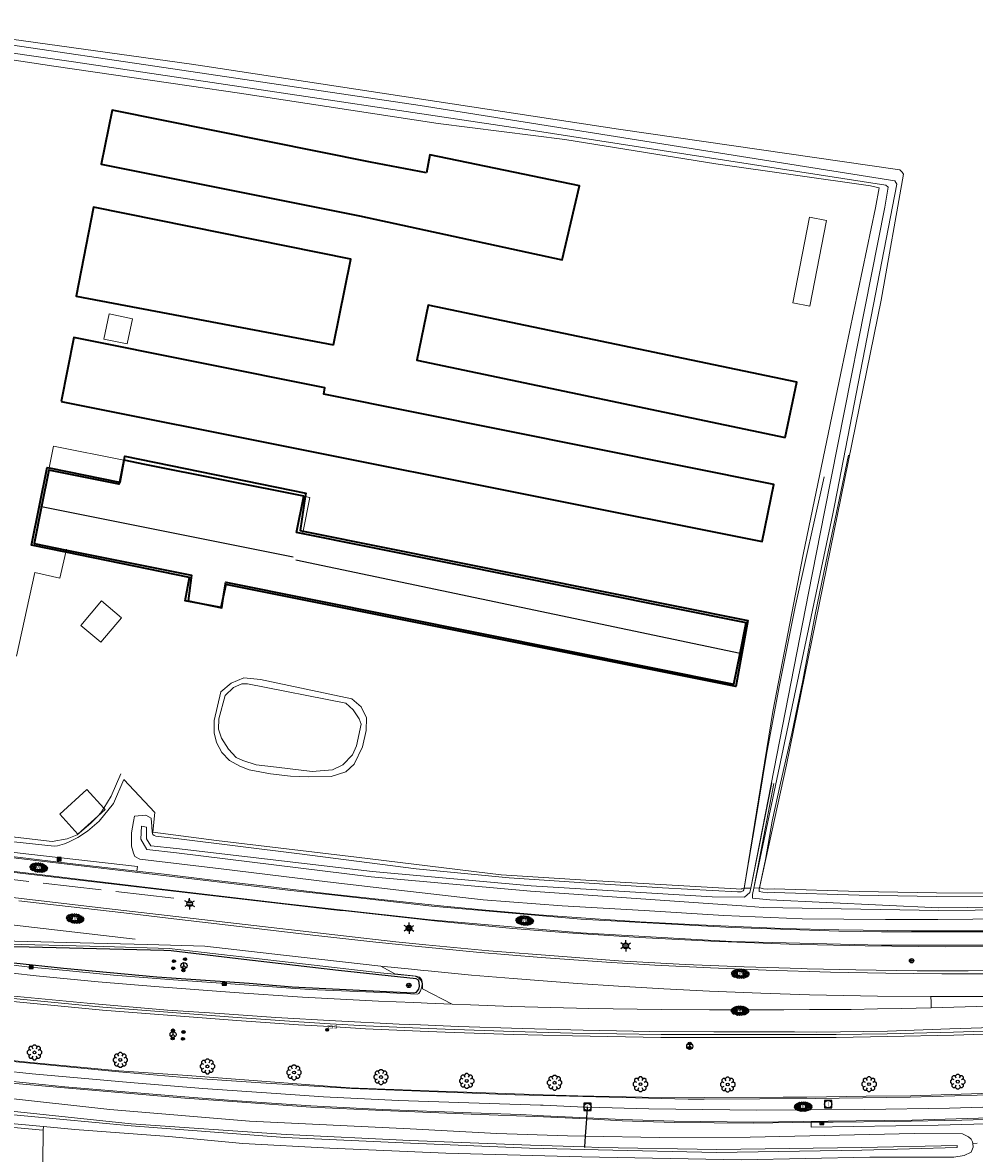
# Model space of a CAD drawing. Header units: metres. Extents: x 181682 to 183922, y 386244 to 387136.
# Tile 6 of 62: x 181914 to 182044, y 386384 to 386539. Entities that reach past the tile are written whole.
import ezdxf
from ezdxf.enums import TextEntityAlignment as Align

# ---------------------------------------------------------------- set-up
doc = ezdxf.new("R2010")
doc.units = ezdxf.units.M
doc.linetypes.add('IE-TERREINAFSCHEIDING', pattern=[10, 8, -2])
for name, color, linetype, lineweight in [('B-WE-GR-BOOM-S', 251, 'Continuous', 25), ('B-WE-GR-HAAG-G', 251, 'GR-HAAG1', 13), ('B-WE-GW-WATERGANG_INSTEEK-G', 251, 'Continuous', 18), ('B-WE-GW-WATERGANG_SLOOT_BODEM-G', 251, 'Continuous', 18), ('B-WE-GW-WATERGANG_WATERLIJN-G', 251, 'Continuous', 18), ('B-WE-IE-TERREINAFSCHEIDING-G', 251, 'IE-TERREINAFSCHEIDING', 18), ('B-WE-IE-TERREINAFSCHEIDING_KUNSTMATIG_HEKWERK-G', 251, 'IE-TERREINAFSCHEIDING-KUNSTMATIG', 18), ('B-WE-KG-KADASTRAAL_NOK-G', 251, 'Continuous', 25), ('B-WE-KL-ET_LS_OV_LICHTMAST-S', 251, 'Continuous', 25), ('B-WE-KW-KUNSTWERK-GV', 251, 'Continuous', 25), ('B-WE-OG-TOPOGRAFIE_BEBOUWING-G', 251, 'Continuous', 35), ('B-WE-OG-TOPOGRAFIE_BEBOUWING-GV', 251, 'Continuous', 35), ('B-WE-OG-TOPOGRAFIE_BEBOUWING_LUIFEL-GV', 251, 'Continuous', 18), ('B-WE-OG-TOPOGRAFIE_BEBOUWING_OVERIG-GV', 251, 'Continuous', 18), ('B-WE-OG-TOPOGRAFIE_TERREIN_AGRARISCH-GV', 251, 'Continuous', 18), ('B-WE-OG-TOPOGRAFIE_TERREIN_GROEN-GV', 251, 'Continuous', 18), ('B-WE-OG-TOPOGRAFIE_WATER-GV', 251, 'Continuous', 18), ('B-WE-OG-TOPOGRAFIE_WEG_BERM-GV', 251, 'Continuous', 18), ('B-WE-OG-TOPOGRAFIE_WEG_RIJWEG-GV', 251, 'Continuous', 18), ('B-WE-OG-TOPOGRAFIE_WEG_RIJWEG-SV', 251, 'Continuous', 25), ('B-WE-OG-TOPOGRAFIE_WEG_RIJWIELPAD-GV', 251, 'Continuous', 18), ('B-WE-OG-TOPOGRAFIE_WEG_RIJWIELPAD-SV', 251, 'Continuous', 25), ('B-WE-OG-TOPOGRAFIE_WEG_VERHARD-G', 251, 'Continuous', 18), ('B-WE-OG-TOPOGRAFIE_WEG_VERKEERSEILAND-GV', 251, 'Continuous', 25), ('B-WE-RI-GWA_RIOOLPUT_INSPECTIEPUT-S', 251, 'Continuous', 25), ('B-WE-RI-HWA_KOLK-S', 251, 'Continuous', 25), ('B-WE-VW-BEWEGWIJZERING_DRAAGCONSTRUCTIE-S', 251, 'Continuous', 25), ('B-WE-VW-MARKERING-G', 251, 'Continuous', 18), ('B-WE-VW-VERKEERSTEKEN_BORD-S', 251, 'Continuous', 25), ('B-WE-VW-VERKEERSTEKEN_DRAAGCONSTRUCTIE-S', 251, 'Continuous', 25), ('Label_puntobject', 7, 'Continuous', 25)]:
    doc.layers.add(name, color=color, linetype=linetype, lineweight=lineweight)
doc.layers.add('B-WE-IE-MEUBILAIR_WEGMEUBILAIR-S', color=251, linetype='Continuous')
doc.styles.add('NLCS-ISO', font='NLCS-ISO.ttf')
doc.styles.get("Standard").update_dxf_attribs({"font": 'arial.ttf'})
doc.linetypes.add('GR-HAAG1', pattern='A,6,[176,NLCS.SHX,S=0.125,R=0,X=0,Y=0],-2', length=8)
doc.linetypes.add('IE-TERREINAFSCHEIDING-KUNSTMATIG', pattern='A,4,[82,NLCS.SHX,S=0.75,R=90,X=0,Y=0],4,-2', length=10)

# ---------------------------------------------------------------- blocks, each defined once
blk = doc.blocks.new('SIE-WEG_WEGWIJZER-SO')
for q in [(-0.29, -0.29), (0, 0.41), (0.29, -0.29)]:
    blk.add_line((0, 0), q)
blk.add_circle((0, 0), 0.413)
blk = doc.blocks.new('SIE-WEG_VERKEERSBORD_ROND-SO')
for radius in [0.3, 0.3, 0.12]:
    blk.add_circle((0, 0), radius)
blk = doc.blocks.new('B-SIE-WEG_LICHTMAST-SO')
at = {"ltscale": 0.1}
for p, q in [((-0.33, 0.19), (-0.67, 0.39)), ((0, 0.39), (0, 0.77)), ((0.33, 0.19), (0.67, 0.39)), ((-0.33, -0.19), (-0.67, -0.39)), ((0, -0.39), (0, -0.77)), ((0.33, -0.19), (0.67, -0.39))]:
    blk.add_line(p, q, dxfattribs=at)
at = {"flags": 128}
for points in [[(-0.35, 0.15), (0.35, 0.15)], [(-0.35, -0.15), (0.35, -0.15)]]:
    blk.add_lwpolyline(points, dxfattribs=at)
at = {"ltscale": 0.1}
blk.add_circle((0, 0), 0.386, dxfattribs=at)
at = {"style": 'NLCS-ISO'}
blk.add_attdef('TYPE', text='', height=0.549, dxfattribs=at).set_placement((0, 0.77), align=Align.BOTTOM_CENTER)
blk = doc.blocks.new('SIE-WEG_PAAL_ALGEMEEN_TYPE_02-SO')
at = {"ltscale": 0.5}
h = blk.add_hatch(color=256, dxfattribs=at)
h.paths.add_polyline_path([(0, 0), (0.1875, 0, 0.41421356), (0, 0.1875)])
h.paths.add_polyline_path([(0, -0.1875), (0, 0), (-0.1875, 0, 0.41421356)])
for p, q in [((-0.1875, 0), (0.1875, 0)), ((0, -0.1875), (0, 0.1875))]:
    blk.add_line(p, q, dxfattribs=at)
blk.add_circle((0, 0), 0.1875, dxfattribs=at)
blk = doc.blocks.new('SIE-WEG_VERKEERSBORD_PAAL-SO')
blk.add_line((-0.3, 0), (0.3, 0))
for radius in [0.2, 0.0745]:
    blk.add_circle((0, 0), radius)
blk = doc.blocks.new('B-SRI-KOLK_COMBINATIE-SO')
for p, q in [((-0.28125, 0), (0.28125, 0.375)), ((0.28125, 0), (-0.28125, 0.375))]:
    blk.add_line(p, q)
at = {"flags": 128}
blk.add_lwpolyline([(-0.28125, 0), (0.28125, 0), (0.28125, 0.375), (-0.28125, 0.375)], close=True, dxfattribs=at)
blk = doc.blocks.new('SRI-PUT_INSPECTIE-SO')
at = {"lineweight": -3, "flags": 128}
blk.add_lwpolyline([(-0.5, -0.49), (0.5, -0.49), (0.5, 0.51), (-0.5, 0.51)], close=True, dxfattribs=at)
at = {"lineweight": -3, "ltscale": 1.5}
blk.add_circle((0, 0.01), 0.5, dxfattribs=at)
at = {"ltscale": 0.1, "style": 'NLCS-ISO'}
blk.add_text('I', height=0.625, dxfattribs=at).set_placement((0, 0.01), align=Align.MIDDLE_CENTER)
blk = doc.blocks.new('SGR-BOOM_01')
at = {"layer": 'B-WE-GR-BOOM-S'}
for points in [[(-0.5, 0.25, 0), (-0.75, 0.38, 0), (-1, 0.12, 0), (-1, -0.12, 0), (-0.75, -0.38, 0), (-0.5, -0.25, 0)], [(-0.33, 0.8, 0), (-0.62, 0.8, 0), (-0.8, 0.62, 0), (-0.8, 0.33, 0)], [(0.25, 0.5, 0), (0.38, 0.75, 0), (0.12, 1, 0), (-0.12, 1, 0), (-0.38, 0.75, 0), (-0.25, 0.5, 0)], [(0.8, 0.33, 0), (0.8, 0.62, 0), (0.62, 0.8, 0), (0.33, 0.8, 0)], [(0.5, -0.25, 0), (0.75, -0.38, 0), (1, -0.12, 0), (1, 0.12, 0), (0.75, 0.38, 0), (0.5, 0.25, 0)], [(-0.8, -0.33, 0), (-0.8, -0.62, 0), (-0.62, -0.8, 0), (-0.33, -0.8, 0)], [(-0.25, -0.5, 0), (-0.38, -0.75, 0), (-0.12, -1, 0), (0.12, -1, 0), (0.38, -0.75, 0), (0.25, -0.5, 0)], [(0.33, -0.8, 0), (0.62, -0.8, 0), (0.8, -0.62, 0), (0.8, -0.33, 0)]]:
    blk.add_polyline3d(points, dxfattribs=at)
blk.add_circle((0, 0), 0.2, dxfattribs=at)
blk.add_circle((0, 0), 0.2, dxfattribs=at)
blk = doc.blocks.new('SVH-GESLOTEN-SO')
at = {"linetype": 'Continuous', "lineweight": 0}
for p, q in [((-1.68, -0.04), (-0.19, 0.87)), ((-1.66, 0.12), (0.02, -0.91)), ((-1.63, -0.24), (0.18, 0.87)), ((-1.62, 0.22), (-0.67, 0.81)), ((-1.58, 0.3), (0.36, -0.89)), ((-1.52, -0.4), (-0.45, 0.26)), ((-1.45, 0.44), (-0.45, -0.17)), ((-1.37, -0.53), (-0.45, 0.03)), ((-1.28, 0.57), (-0.45, 0.06)), ((-1.08, 0.67), (-0.45, 0.29)), ((-0.84, 0.76), (-0.1, 0.3)), ((-0.58, 0.82), (0.27, 0.3)), ((-0.44, -0.88), (1.54, 0.34)), ((-0.37, 0.3), (0.5, 0.84)), ((-0.28, 0.87), (1.6, -0.28)), ((-0.12, -0.9), (1.64, 0.17)), ((0, 0.3), (0.77, 0.78)), ((0.08, 0.88), (1.67, -0.1)), ((0.37, 0.3), (1.01, 0.69)), ((0.37, 0.08), (1.22, 0.6)), ((0.37, -0.15), (1.4, 0.48)), ((0.37, 0.24), (1.48, -0.43)), ((0.37, 0.02), (1.32, -0.57)), ((0.52, 0.83), (1.65, 0.14)), ((-1.67, -0.1), (-0.39, -0.88)), ((-1.45, -0.46), (-1.04, -0.72)), ((-1.18, -0.65), (-0.45, -0.2)), ((-0.97, -0.74), (-0.24, -0.3)), ((-0.72, -0.82), (0.13, -0.3)), ((-0.23, -0.3), (0.65, -0.84)), ((0.14, -0.3), (0.91, -0.77)), ((0.27, -0.9), (1.68, -0.04)), ((0.37, -0.21), (1.13, -0.68)), ((0.8, -0.8), (1.57, -0.33))]:
    blk.add_line(p, q, dxfattribs=at)
at = {"linetype": 'Continuous', "lineweight": 0, "style": 'NLCS-ISO'}
blk.add_text('R', height=0.54, dxfattribs=at).set_placement((0, 0), align=Align.MIDDLE_CENTER)

msp = doc.modelspace()

# ---------------------------------------------------------------- linework, layer by layer
at = {"layer": 'B-WE-GR-HAAG-G'}
msp.add_polyline3d([(181872.548, 386439.454, 24.363), (181872.853, 386438.883, 24.366), (181875.159, 386434.575, 24.39), (181876.457, 386433.033, 24.376), (181878.083, 386432.135, 24.356), (181880.469, 386431.549, 24.329), (181882.419, 386431.222, 24.309), (181917.973, 386427.109, 24.651), (181920.01, 386427.435, 24.601), (181921.398, 386427.988, 24.587), (181923.269, 386429.59, 24.487), (181924.216, 386430.579, 24.358), (181924.627, 386431.008, 24.302), (181925.031, 386431.659, 24.281), (181926.037, 386433.28, 24.229), (181927.378, 386436.345, 23.967)], dxfattribs=at)
at = {"layer": 'B-WE-GW-WATERGANG_INSTEEK-G'}
for points in [[(182014.849, 386420.736, 23.56), (182015.676, 386424.611, 23.586), (182016.622, 386429.862, 23.664), (182017.735, 386435.06, 23.661), (182019.308, 386441.895, 23.783), (182020.795, 386449.144, 23.825), (182022.512, 386458.177, 23.843), (182023.955, 386465.261, 23.885), (182025.436, 386472.125, 23.909), (182027.081, 386480.004, 23.909)], [(182023.736, 386477.051, 24.031), (182019.76, 386459.207, 24.178), (182017.563, 386448.293, 24.235), (182015.807, 386439.009, 24.026), (182014.25, 386429.56, 23.837), (182013.036, 386422.351, 23.556), (182012.831, 386420.921, 23.493), (182012.765, 386420.681, 23.499)], [(181947.843, 386436.357, 23.483), (181944.921, 386436.92, 23.642), (181943.661, 386437.42, 23.628), (181942.258, 386438.182, 23.628), (181941.209, 386439.283, 23.613), (181940.472, 386440.658, 23.57), (181940.142, 386441.95, 23.729), (181940.14, 386443.654, 23.584), (181941.068, 386447.575, 23.425), (181942.498, 386448.758, 23.541), (181944.221, 386449.487, 23.555), (181946.491, 386449.281, 23.657), (181958.998, 386446.616, 23.671), (181960.29, 386445.521, 23.628), (181961.015, 386444.042, 23.57), (181960.978, 386442.308, 23.555), (181960.46, 386440.041, 23.57), (181959.338, 386437.674, 23.599), (181958.203, 386436.629, 23.584), (181956.176, 386435.971, 23.555), (181953.076, 386435.93, 23.555), (181950.623, 386436.054, 23.555), (181947.843, 386436.357, 23.483)]]:
    msp.add_polyline3d(points, dxfattribs=at)
at = {"layer": 'B-WE-GW-WATERGANG_SLOOT_BODEM-G'}
for p, q in [((182016.534, 386435.103, 22.827), (182013.67, 386420.705, 22.877)), ((182014.073, 386420.715, 22.864), (182016.829, 386435.049, 22.852))]:
    msp.add_line(p, q, dxfattribs=at)
at = {"layer": 'B-WE-GW-WATERGANG_WATERLIJN-G'}
msp.add_polyline3d([(181948.667, 386437.262, 23.339), (181945.896, 386437.602, 23.361), (181944.097, 386438.186, 23.438), (181943.179, 386438.609, 23.46), (181942.104, 386439.721, 23.46), (181941.164, 386441.237, 23.449), (181940.761, 386442.473, 23.438), (181940.784, 386443.911, 23.339), (181941.662, 386447.078, 23.361), (181942.814, 386448.194, 23.295), (181943.942, 386448.669, 23.372), (181944.706, 386448.688, 23.394), (181958.204, 386446.029, 23.372), (181959.202, 386445.139, 23.416), (181960.016, 386443.908, 23.383), (181960.272, 386443.172, 23.405), (181959.629, 386440.197, 23.383), (181959.119, 386438.974, 23.339), (181957.79, 386437.576, 23.361), (181956.364, 386436.887, 23.361), (181953.597, 386436.694, 23.361), (181948.667, 386437.262, 23.339)], dxfattribs=at)
at = {"layer": 'B-WE-IE-TERREINAFSCHEIDING-G'}
msp.add_polyline3d([(181859.399, 386428.332, 24.659), (181877.011, 386426.034, 24.666), (181906.79, 386422.54, 24.615), (181936.839, 386419.066, 24.615)], dxfattribs=at)
at = {"layer": 'B-WE-IE-TERREINAFSCHEIDING_KUNSTMATIG_HEKWERK-G'}
msp.add_polyline3d([(181927.761, 386435.594, 23.81), (181931.999, 386431.08, 23.49), (181931.759, 386428.367, 23.346), (181940.453, 386427.222, 23.391), (181959.642, 386424.924, 23.412), (181979.46, 386422.523, 23.466), (181991.789, 386421.765, 23.451), (182012.43, 386420.542, 23.511), (182012.453, 386420.673, 23.518)], dxfattribs=at)
at = {"layer": 'B-WE-KG-KADASTRAAL_NOK-G'}
for points in [[(181916.348, 386473.018, 29.109), (181916.496, 386472.988, 29.109), (181950.991, 386466.089, 29.091)], [(181951.326, 386465.671, 28.588), (182012.195, 386452.882, 28.621), (182012.348, 386452.85, 28.621)]]:
    msp.add_polyline3d(points, dxfattribs=at)
at = {"layer": 'B-WE-KW-KUNSTWERK-GV'}
msp.add_polyline3d([(181990.949, 386385.171, 23.178), (181990.954, 386385.257, 23.179), (181991.048, 386386.746, 23.19), (181991.195, 386389.089, 23.208), (181991.205, 386389.254, 23.209), (181991.295, 386390.685, 23.22), (181991.298, 386390.727, 23.22)], dxfattribs=at)
at = {"layer": 'B-WE-OG-TOPOGRAFIE_BEBOUWING-G'}
msp.add_polyline3d([(181939.882, 386459.348, 26.244), (181936.167, 386460.05, 26.267), (181936.747, 386463.251, 27.021), (181919.823, 386466.695, 27.012), (181915.107, 386467.655, 27.009), (181917.265, 386478.307, 26.976), (181917.543, 386478.251, 26.978), (181927.165, 386476.318, 27.032), (181927.265, 386476.298, 27.033), (181927.814, 386479.308, 26.636), (181927.916, 386479.865, 26.563), (181952.69, 386474.807, 26.757), (181952.619, 386474.325, 26.842), (181951.933, 386469.684, 27.664), (181952.327, 386469.605, 27.398), (181953.029, 386469.465, 26.925), (182013.253, 386457.366, 26.928), (182011.613, 386448.299, 26.913), (181941.767, 386462.306, 26.97), (181941.488, 386461.022, 26.674), (181941.076, 386459.123, 26.237), (181939.882, 386459.348, 26.244)], dxfattribs=at)
at = {"layer": 'B-WE-OG-TOPOGRAFIE_BEBOUWING-GV'}
msp.add_line((181951.434, 386469.394), (181952.432, 386474.362), dxfattribs=at)
for points in [[(181969.242, 386518.683, 0), (181961.547, 386520.126, 0), (181926.179, 386527.261, 0), (181924.667, 386519.863, 0), (181960.064, 386512.753, 0), (181987.845, 386506.765, 0), (181990.207, 386516.896, 0), (181969.717, 386521.138, 0), (181969.242, 386518.683, 0)], [(181956.513, 386495.087, 0), (181958.876, 386506.841, 0), (181923.606, 386513.977, 0), (181921.249, 386501.762, 0), (181956.513, 386495.087, 0)], [(182018.398, 386482.43, 0), (182019.978, 386489.981, 0), (181969.489, 386500.546, 0), (181967.909, 386492.995, 0), (182018.398, 386482.43, 0)], [(181919.18, 386487.35, 0), (182015.248, 386468.167, 0), (182016.808, 386475.975, 0), (181955.161, 386488.362, 0), (181955.332, 386489.214, 0), (181920.932, 386496.12, 0), (181919.18, 386487.35, 0)], [(181917.482, 386477.948, 0), (181916.496, 386472.988, 0), (181915.482, 386467.888, 0), (181919.894, 386467.001, 0), (181937.039, 386463.554, 0), (181936.579, 386460.038, 0), (181939.882, 386459.348, 0), (181941.192, 386459.075, 0), (181941.488, 386461.022, 0), (181941.73, 386462.611, 0), (182011.343, 386448.615, 0), (182012.195, 386452.882, 0), (182013.021, 386457.02, 0), (181951.434, 386469.394, 0)], [(181927.767, 386479.317, 0), (181927.165, 386476.318, 0), (181927.104, 386476.015, 0), (181917.482, 386477.948, 0)], [(181952.432, 386474.362, 0), (181930.629, 386478.742, 0), (181927.814, 386479.308, 0), (181927.767, 386479.317, 0)]]:
    msp.add_polyline3d(points, dxfattribs=at)
at = {"layer": 'B-WE-OG-TOPOGRAFIE_BEBOUWING_LUIFEL-GV'}
for points in [[(182019.415, 386500.852, 0), (182021.776, 386500.393, 0), (182024.061, 386512.145, 0), (182021.699, 386512.604, 0), (182019.415, 386500.852, 0)], [(181928.936, 386498.688, 0), (181925.742, 386499.358, 0), (181925.016, 386495.897, 0), (181928.21, 386495.227, 0), (181928.936, 386498.688, 0)], [(181927.767, 386479.317, 0), (181918.145, 386481.25, 0), (181917.543, 386478.251, 0), (181917.482, 386477.948, 0)], [(181951.434, 386469.394, 0), (181952.252, 386469.23, 0), (181952.327, 386469.605, 0), (181953.25, 386474.198, 0), (181952.619, 386474.325, 0), (181952.432, 386474.362, 0)]]:
    msp.add_polyline3d(points, dxfattribs=at)
at = {"layer": 'B-WE-OG-TOPOGRAFIE_BEBOUWING_OVERIG-GV'}
for points in [[(181921.879, 386456.683, 0), (181924.622, 386454.369, 0), (181927.449, 386457.718, 0), (181924.706, 386460.032, 0), (181921.879, 386456.683, 0)], [(181924.216, 386430.579, 0), (181925.2, 386431.474, 0), (181925.031, 386431.659, 0), (181922.711, 386434.211, 0), (181918.989, 386430.825, 0), (181921.478, 386428.088, 0), (181924.216, 386430.579, 0)]]:
    msp.add_polyline3d(points, dxfattribs=at)
at = {"layer": 'B-WE-OG-TOPOGRAFIE_TERREIN_AGRARISCH-GV'}
msp.add_polyline3d([(182131.038, 386425.163, 24.095), (182130.309, 386425.033, 24.054), (182129.683, 386424.951, 24.003), (182126.182, 386424.516, 23.957), (182118.363, 386423.809, 24.009), (182107.646, 386423.497, 23.951), (182102.691, 386423.346, 23.921), (182099.499, 386422.827, 23.927), (182094.948, 386422.098, 23.918), (182087.607, 386421.464, 23.93), (182081.017, 386420.694, 23.891), (182075.853, 386420.296, 23.834), (182068.302, 386419.981, 23.696), (182056.343, 386420.031, 23.612), (182039.101, 386420.079, 23.66), (182028.544, 386420.243, 23.541), (182016.87, 386420.588, 23.511), (182016.004, 386420.575, 23.526), (182015.403, 386420.626, 23.538), (182014.95, 386420.738, 23.55), (182014.849, 386420.736, 23.56)], dxfattribs=at)
at = {"layer": 'B-WE-OG-TOPOGRAFIE_TERREIN_GROEN-GV'}
for p, q in [((181916.68, 386383.125), (181916.735, 386387.561, 23.995)), ((181916.735, 386387.561, 23.995), (181916.741, 386388.062, 23.996)), ((182044.081, 386385.726, 24.389), (182044.668, 386385.789, 24.365))]:
    msp.add_line(p, q, dxfattribs=at)
at = {"layer": 'B-WE-OG-TOPOGRAFIE_WATER-GV'}
for p, q in [((182012.765, 386420.681, 23.499), (182013.67, 386420.705, 22.877)), ((182014.073, 386420.715, 22.864), (182014.849, 386420.736, 23.56))]:
    msp.add_line(p, q, dxfattribs=at)
for points in [[(182014.073, 386420.715, 22.864), (182024.927, 386471.985, 0), (182025.21, 386473.311, 0), (182033.685, 386517.118, 0), (182033.41, 386517.566, 0), (181968.387, 386527.88, 0), (181936.947, 386532.532, 0), (181907.271, 386536.923, 0), (181894.694, 386538.784, 0), (181892.331, 386539.236, 0)], [(181892.114, 386537.207, 0), (181906.984, 386534.966, 0), (181918.16, 386533.282, 0), (181936.729, 386530.569, 0), (181943.598, 386529.565, 0), (181970.838, 386525.397, 0), (181988.2, 386523.206, 0), (182008.899, 386519.897, 0), (182030.093, 386516.877, 0), (182031.282, 386516.625, 0), (182030.756, 386513.874, 0), (182025.995, 386491.215, 0), (182022.128, 386472.573, 0), (182020.842, 386466.373, 0), (182016.688, 386444.887, 0), (182012.765, 386420.681, 23.499)], [(181892.19, 386537.915, 0), (181907.109, 386535.816, 0), (181920.879, 386533.879, 0), (181936.831, 386531.492, 0), (181983.256, 386524.547, 0), (182032.189, 386516.997, 0), (182032.477, 386516.693, 0), (182032.017, 386513.943, 0), (182023.765, 386472.233, 0), (182021.567, 386461.121, 0), (182013.67, 386420.705, 22.877)], [(182014.849, 386420.736, 23.56), (182018.577, 386437.577, 0), (182025.563, 386471.855, 0), (182031.544, 386501.204, 0), (182034.586, 386518.485, 0), (182034.421, 386518.765, 0), (182034.111, 386519.058, 0), (181995.565, 386524.664, 0), (181938.891, 386533.287, 0), (181937.059, 386533.542, 0), (181907.381, 386537.674, 0)], [(182048.885, 386416.516, 24.591), (182039.289, 386416.415, 24.561), (182032.133, 386416.394, 24.471), (182020.706, 386416.496, 24.474), (182009.982, 386416.954, 24.483), (181999.05, 386417.626, 24.442), (181987.841, 386418.272, 24.406), (181977.018, 386419.105, 24.397), (181965.459, 386420.425, 24.346), (181955.697, 386421.552, 24.388), (181941.084, 386423.328, 24.337), (181929.984, 386424.692, 24.328), (181929.269, 386425.042, 24.28), (181929.076, 386425.472, 24.211), (181928.829, 386426.448, 24.136), (181928.812, 386428.258, 24.041), (181929.084, 386429.807, 23.942), (181929.211, 386430.557, 23.78), (181930.804, 386430.702, 23.616), (181931.494, 386430.282, 23.55), (181931.626, 386429.124, 23.466), (181931.647, 386428.358, 23.427), (181931.753, 386428.067, 23.403), (181931.934, 386427.899, 23.382), (181932.154, 386427.832, 23.367), (181932.538, 386427.785, 23.361), (181935.308, 386427.443, 23.343), (181951.833, 386425.385, 23.373), (181967.827, 386423.325, 23.343), (181980.564, 386422.125, 23.358), (181991.516, 386421.363, 23.415), (182001.555, 386420.723, 23.421), (182011.833, 386420.186, 23.514), (182012.334, 386420.206, 23.505), (182012.621, 386420.336, 23.496), (182012.703, 386420.452, 23.505), (182012.765, 386420.681, 23.499)], [(182013.67, 386420.705, 22.877), (182013.553, 386420.117, 22.879), (182012.82, 386419.447, 22.849), (182008.383, 386419.514, 22.815), (181983.59, 386421.019, 22.84), (181961.823, 386422.965, 22.764), (181934.999, 386426.125, 22.465), (181931.455, 386426.501, 22.499), (181930.881, 386427.471, 22.7), (181930.89, 386429.035, 22.94), (181930.177, 386429.196, 22.976), (181930.119, 386427.404, 22.871), (181930.928, 386426.016, 22.811), (181934.975, 386425.525, 22.493), (181961.68, 386422.23, 22.702), (181983.497, 386420.3, 22.839), (182013.097, 386418.242, 22.865), (182015.351, 386418.068, 22.882), (182039.456, 386417.635, 22.888), (182059.369, 386417.837, 23.052)], [(182131.534, 386425.252, 23.487), (182131.55, 386424.361, 23.492), (182131.592, 386423.886, 23.409), (182115.083, 386422.254, 23.337), (182102.632, 386421.692, 23.178), (182089.214, 386420.143, 23.275), (182074.215, 386418.824, 23.244), (182059.307, 386418.222, 23.034), (182039.447, 386418.014, 22.894), (182016.272, 386419.081, 22.841), (182013.92, 386419.308, 22.796), (182013.905, 386419.839, 22.865), (182014.073, 386420.715, 22.864)], [(182014.849, 386420.736, 23.56), (182014.826, 386420.628, 23.559), (182014.83, 386420.253, 23.55), (182015.321, 386420.131, 23.538), (182015.987, 386420.074, 23.526), (182016.866, 386420.088, 23.511), (182028.532, 386419.743, 23.541), (182039.1, 386419.579, 23.66), (182056.341, 386419.531, 23.612)], [(181910.558, 386392.074, 24.246), (181925.866, 386390.401, 24.259), (181944.97, 386388.773, 24.238), (181966.983, 386387.753, 24.169), (181978.899, 386387.09, 24.169), (181988.537, 386386.794, 24.226), (181991.048, 386386.746, 24.245), (182001.097, 386386.556, 24.319), (182013.606, 386386.6, 24.382), (182036.038, 386387.107, 24.567), (182042.689, 386387.038, 24.582), (182043.523, 386386.633, 24.579), (182043.874, 386386.321, 24.579), (182044.045, 386385.97, 24.389), (182044.081, 386385.726, 24.389)], [(181909.197, 386389.982, 23.052), (181928.754, 386388.172, 23.141), (181949.842, 386386.559, 23.147), (181967.029, 386385.786, 23.044), (181983.336, 386385.112, 23.075), (181992.76, 386384.845, 23.124), (182008.962, 386384.485, 23.176), (182028.894, 386384.832, 23.235), (182041.962, 386385.196, 23.301), (182041.947, 386385.434, 23.308), (182028.84, 386385.189, 23.173), (182009.03, 386384.899, 23.194), (181992.784, 386385.198, 23.145), (181990.954, 386385.257, 23.142), (181983.487, 386385.498, 23.129), (181966.971, 386386.139, 23.146), (181950.002, 386386.956, 23.186), (181928.791, 386388.443, 23.166), (181909.305, 386390.486, 23.052)], [(181916.741, 386388.062, 23.996), (181905.309, 386389.123, 23.993)], [(181916.741, 386388.062, 23.996), (181921.047, 386387.663, 23.996), (181933.951, 386386.687, 24.041), (181944.094, 386385.749, 24.062), (181956.013, 386385.092, 24.038), (181971.872, 386384.395, 24.002), (181990.509, 386383.907, 24.002), (182012.355, 386383.5, 23.999), (182029.988, 386383.85, 24.054), (182036.34, 386383.843, 24.174), (182041.506, 386383.844, 24.315), (182042.914, 386384.109, 24.399), (182043.848, 386384.524, 24.274), (182044.153, 386385.245, 24.365), (182044.081, 386385.726, 24.389)]]:
    msp.add_polyline3d(points, dxfattribs=at)
at = {"layer": 'B-WE-OG-TOPOGRAFIE_WEG_BERM-GV'}
msp.add_line((182012.765, 386420.681, 23.499), (182012.453, 386420.673, 23.518), dxfattribs=at)
for points in [[(181927.761, 386435.594, 23.81), (181926.359, 386432.309, 24.346), (181924.386, 386429.878, 24.388), (181922.776, 386428.519, 24.397), (181921.466, 386427.642, 24.367), (181920.3, 386427.048, 24.325), (181919.619, 386426.755, 24.316), (181918.703, 386426.489, 24.343), (181918.226, 386426.462, 24.367), (181912.702, 386427.043, 24.355), (181896.521, 386429.134, 24.34), (181881.509, 386430.833, 24.355), (181879.245, 386431.269, 24.394), (181877.579, 386431.726, 24.391), (181876.752, 386432.164, 24.37), (181876.272, 386432.561, 24.334), (181875.393, 386433.382, 24.304)], [(181820.573, 386415.868, 24.736), (181839.723, 386413.649, 24.69), (181855.946, 386411.754, 24.745), (181859.079, 386411.388, 24.756), (181881.434, 386408.796, 24.824), (181910.68, 386405.366, 25.025), (181912.091, 386405.23, 25.025), (181924.865, 386404.001, 25.025), (181943.266, 386402.572, 24.89), (181951.713, 386402.001, 24.887), (181956.016, 386401.735, 24.904), (181956.023, 386401.734, 24.904)], [(182020.929, 386400.244, 24.977), (182025.357, 386400.246, 24.986), (182032.385, 386400.369, 25.087), (182041.476, 386400.571, 25.105), (182055.008, 386401.013, 25.126), (182056.04, 386401.062, 25.125), (182069.659, 386401.707, 25.108), (182071.761, 386401.841, 25.107), (182082.467, 386402.523, 25.105), (182093.515, 386403.394, 25.144), (182100.296, 386403.977, 25.141), (182103.19, 386404.192, 25.179), (182108.097, 386404.669, 25.177), (182120.469, 386405.963, 25.238), (182133.915, 386407.554, 25.319), (182155.068, 386410.277, 25.36), (182155.96, 386410.411, 25.361), (182164.727, 386411.73, 25.367), (182164.728, 386411.73, 25.367)], [(181956.023, 386401.734, 24.904), (181960.892, 386401.433, 24.923), (181968.371, 386401.131, 24.929), (181971.787, 386400.993, 24.932), (181981.095, 386400.673, 24.938), (181989.247, 386400.459, 24.929), (182001.368, 386400.244, 24.953), (182014.771, 386400.24, 24.965), (182020.908, 386400.244, 24.977), (182020.929, 386400.244, 24.977)], [(181810.073, 386395.43, 23.876), (181822.714, 386398.802, 23.963), (181823.8, 386398.509, 23.846), (181831.91, 386397.691, 23.84), (181850.375, 386395.485, 23.771), (181863.179, 386393.912, 23.756), (181867.728, 386393.337, 23.876), (181875.041, 386392.412, 24.085), (181890.427, 386390.367, 24.008), (181905.257, 386388.626, 23.993), (181916.651, 386387.569, 23.995), (181916.735, 386387.561, 23.995)]]:
    msp.add_polyline3d(points, dxfattribs=at)
at = {"layer": 'B-WE-OG-TOPOGRAFIE_WEG_RIJWEG-GV'}
for points in [[(181957.848, 386414.16, 24.619), (181942.028, 386415.988, 24.543), (181925.384, 386417.922, 24.579), (181907.428, 386420.032, 24.567), (181891.518, 386421.904, 24.579), (181875.66, 386423.758, 24.579), (181861.966, 386425.37, 24.555), (181857.596, 386425.869, 24.562)], [(181814.639, 386423.637, 24.762), (181833.274, 386421.442, 24.753), (181847.309, 386419.814, 24.729), (181861.42, 386418.169, 24.711), (181878.889, 386416.103, 24.72), (181893.019, 386414.483, 24.735), (181903.154, 386413.268, 24.771), (181908.027, 386413.132, 24.771), (181924.98, 386412.71, 24.708), (181933.971, 386412.438, 24.762), (181938.764, 386411.883, 24.755)], [(181968.617, 386407.208, 24.872), (181968.426, 386406.631, 24.887), (181968.167, 386406.285, 24.896), (181968.005, 386406.198, 24.896), (181964.197, 386406.356, 24.86), (181953.207, 386406.831, 24.81), (181943.652, 386407.483, 24.786), (181934.561, 386408.155, 24.777), (181926.332, 386408.796, 24.759), (181918.461, 386409.54, 24.756), (181914.546, 386409.927, 24.762), (181912.662, 386410.139, 24.765), (181908.822, 386410.572, 24.771), (181899.819, 386411.641, 24.771), (181891.715, 386412.547, 24.759), (181881.984, 386413.697, 24.756), (181874.353, 386414.574, 24.765), (181862.112, 386415.943, 24.768), (181856.513, 386416.604, 24.763)], [(181969.153, 386412.945, 24.656), (181965.02, 386413.332, 24.654), (181957.848, 386414.16, 24.619)], [(182020.646, 386409.681, 24.67), (182012.763, 386409.914, 24.645), (182004.662, 386410.259, 24.648), (181995.531, 386410.765, 24.669), (181987.339, 386411.368, 24.651), (181977.775, 386412.138, 24.66), (181969.153, 386412.945, 24.656)], [(181855.992, 386412.151, 24.745), (181859.126, 386411.785, 24.756), (181881.48, 386409.193, 24.824), (181910.723, 386405.763, 25.025), (181912.137, 386405.627, 25.025), (181924.9, 386404.399, 25.025), (181943.295, 386402.971, 24.89), (181951.739, 386402.4, 24.887), (181956.041, 386402.134, 24.904)], [(181938.764, 386411.883, 24.755), (181953.838, 386410.136, 24.735), (181962.934, 386409.113, 24.771), (181967.677, 386408.624, 24.807), (181968.202, 386408.37, 24.839), (181968.521, 386408.04, 24.857), (181968.628, 386407.631, 24.869), (181968.617, 386407.208, 24.872)], [(182055.683, 386409.525, 24.829), (182048.26, 386409.46, 24.814), (182043.449, 386409.365, 24.741), (182036.467, 386409.364, 24.714), (182028.077, 386409.511, 24.696), (182021.383, 386409.659, 24.672), (182020.646, 386409.681, 24.67)], [(181956.041, 386402.134, 24.904), (181960.912, 386401.832, 24.923), (181968.387, 386401.531, 24.929)], [(181968.387, 386401.531, 24.929), (181971.801, 386401.393, 24.932), (181981.107, 386401.073, 24.938), (181989.256, 386400.859, 24.929), (182001.372, 386400.644, 24.953), (182014.771, 386400.64, 24.965), (182020.908, 386400.644, 24.977)], [(182020.908, 386400.644, 24.977), (182025.353, 386400.646, 24.986), (182032.377, 386400.769, 25.087), (182041.465, 386400.971, 25.105), (182054.992, 386401.413, 25.126), (182056.021, 386401.462, 25.125)]]:
    msp.add_polyline3d(points, dxfattribs=at)
at = {"layer": 'B-WE-OG-TOPOGRAFIE_WEG_RIJWIELPAD-GV'}
for points in [[(181929.56, 386423.045, 24.409), (181929.649, 386423.66, 24.4), (181914.771, 386425.348, 24.388), (181897.944, 386427.318, 24.376), (181880.957, 386429.308, 24.4), (181871.38, 386430.462, 24.429)], [(181929.56, 386423.045, 24.409), (181920.771, 386424.026, 24.388), (181911.263, 386425.175, 24.37), (181902.293, 386426.241, 24.397), (181894.472, 386427.146, 24.4), (181888.415, 386427.878, 24.4), (181882.706, 386428.542, 24.421), (181876.41, 386429.287, 24.414)], [(181876.183, 386427.139, 24.448), (181886.926, 386425.901, 24.433), (181901.899, 386424.11, 24.436), (181921.34, 386421.819, 24.445), (181939.298, 386419.731, 24.453), (181956.562, 386417.749, 24.451)], [(181956.679, 386419.852, 24.399), (181953.935, 386420.168, 24.388), (181946.801, 386421.019, 24.361), (181939.207, 386421.9, 24.376), (181933.317, 386422.616, 24.388), (181929.56, 386423.045, 24.409)], [(182055.455, 386414.944, 24.665), (182051.689, 386414.914, 24.579), (182045.997, 386414.836, 24.618), (182035.673, 386414.853, 24.546), (182025.756, 386414.974, 24.51), (182018.02, 386415.182, 24.507), (182011.612, 386415.444, 24.504), (182005.525, 386415.733, 24.495), (181998.464, 386416.077, 24.492), (181992.34, 386416.48, 24.477), (181984.615, 386417.028, 24.468), (181976.845, 386417.718, 24.462), (181971.17, 386418.275, 24.442), (181963.025, 386419.123, 24.424), (181956.679, 386419.852, 24.399)], [(181956.562, 386417.749, 24.451), (181957.325, 386417.662, 24.451), (181958.131, 386417.572, 24.452)], [(181958.131, 386417.572, 24.452), (181970.761, 386416.164, 24.471), (181981.082, 386415.185, 24.48), (181988.6, 386414.596, 24.516), (181998.435, 386413.939, 24.525), (182008.215, 386413.438, 24.528), (182018.936, 386413.027, 24.522), (182020.599, 386412.99, 24.524)], [(182020.599, 386412.99, 24.524), (182029.324, 386412.798, 24.531), (182040.316, 386412.684, 24.54), (182047.375, 386412.689, 24.663), (182050.156, 386412.72, 24.654), (182055.546, 386412.792, 24.662)], [(181955.679, 386393.593, 24.596), (181946.671, 386394.245, 24.543), (181936.509, 386395.02, 24.531), (181927.086, 386395.701, 24.541), (181915.016, 386396.827, 24.468), (181911.16, 386397.239, 24.551), (181907.9, 386397.588, 24.621), (181896.439, 386398.817, 24.513), (181882.058, 386400.498, 24.434), (181872.111, 386401.725, 24.457), (181861.037, 386403.061, 24.5), (181855.012, 386403.768, 24.451)], [(181854.652, 386400.686, 24.328), (181867.766, 386399.07, 24.379), (181881.212, 386397.392, 24.419), (181896.202, 386395.688, 24.434), (181907.916, 386394.401, 24.513), (181910.799, 386394.144, 24.495), (181919.641, 386393.355, 24.439), (181936.129, 386391.942, 24.469), (181943.29, 386391.437, 24.47), (181953.399, 386390.686, 24.511), (181963.213, 386390.254, 24.465), (181975.376, 386389.73, 24.523), (181985.265, 386389.382, 24.558)], [(181985.219, 386392.393, 24.597), (181969.56, 386392.95, 24.54), (181958.747, 386393.372, 24.48), (181955.679, 386393.593, 24.596)], [(182056.374, 386393.035, 24.734), (182050.816, 386392.773, 24.751), (182035.587, 386392.263, 24.688), (182029.491, 386392.195, 24.6), (182021.352, 386392.096, 24.57)], [(182021.352, 386392.096, 24.57), (182018.109, 386392.057, 24.558), (182007.276, 386392.044, 24.564), (181998.793, 386392.074, 24.543), (181989.97, 386392.261, 24.561), (181985.219, 386392.393, 24.597)], [(182021.958, 386388.656, 24.531), (182021.949, 386387.975, 24.546), (182039.351, 386388.245, 24.648), (182044.235, 386388.373, 24.626), (182049.683, 386388.516, 24.6), (182056.553, 386388.785, 24.594), (182058.98, 386388.88, 24.591), (182069.42, 386389.419, 24.573), (182083.289, 386390.214, 24.531), (182090.641, 386390.728, 24.525)], [(181985.265, 386389.382, 24.558), (181991.195, 386389.089, 24.54), (181996.039, 386388.85, 24.525), (182003.231, 386388.598, 24.539), (182014.106, 386388.527, 24.562), (182021.958, 386388.656, 24.531)], [(182056.529, 386389.355, 24.581), (182042.607, 386388.903, 24.561), (182033.299, 386388.759, 24.495), (182024.942, 386388.668, 24.525), (182021.958, 386388.656, 24.531)]]:
    msp.add_polyline3d(points, dxfattribs=at)
at = {"layer": 'B-WE-OG-TOPOGRAFIE_WEG_VERHARD-G'}
msp.add_polyline3d([(181919.923, 386467.125, 24.232), (181919.894, 386467.001, 24.229), (181919.823, 386466.695, 24.222), (181919.006, 386463.174, 24.139), (181915.573, 386463.918, 24.181), (181913.076, 386452.486, 24.759)], dxfattribs=at)
at = {"layer": 'B-WE-OG-TOPOGRAFIE_WEG_VERKEERSEILAND-GV'}
msp.add_polyline3d([(181912.699, 386410.452, 25.094), (181919.498, 386409.762, 25.098), (181932.278, 386408.564, 25.168), (181944.96, 386407.669, 25.154), (181950.828, 386407.192, 25.196), (181967.463, 386406.366, 25.189), (181967.878, 386406.466, 25.14), (181968.18, 386406.881, 25.126), (181968.261, 386407.274, 25.105), (181968.239, 386407.781, 25.028), (181968.159, 386408.092, 25.035), (181967.813, 386408.286, 25.063), (181957.177, 386409.442, 25.056), (181943.419, 386411.011, 25.042), (181934.252, 386412.106, 24.986), (181933.252, 386412.16, 25.021), (181924.015, 386412.391, 24.993), (181914.813, 386412.621, 25.007), (181904.897, 386412.821, 25.035)], dxfattribs=at)
at = {"layer": 'B-WE-VW-MARKERING-G'}
for points in [[(181862.851, 386432.083, 24.329), (181864.259, 386431.348, 24.351), (181865.777, 386430.612, 24.394), (181866.794, 386430.262, 24.428), (181867.918, 386430.077, 24.431), (181876.388, 386429.076, 24.426), (181876.404, 386429.074, 24.426), (181895.045, 386426.894, 24.409), (181910.215, 386425.114, 24.41), (181930.083, 386422.809, 24.437), (181950.255, 386420.434, 24.441), (181956.672, 386419.718, 24.45), (181969.956, 386418.237, 24.469), (181990.39, 386416.435, 24.496), (182011.098, 386415.29, 24.527), (182025.755, 386414.827, 24.57), (182031.576, 386414.735, 24.57), (182051.664, 386414.734, 24.614)], [(181860.965, 386430.712, 24.375), (181862.987, 386429.741, 24.374), (181864.646, 386429.006, 24.401), (181866.095, 386428.548, 24.419), (181867.42, 386428.267, 24.434), (181868.523, 386428.107, 24.43), (181869.489, 386428.031, 24.428), (181874.228, 386427.464, 24.435), (181876.167, 386427.229, 24.43), (181876.192, 386427.226, 24.43), (181894.828, 386425.049, 24.45), (181910.028, 386423.287, 24.445), (181929.888, 386420.916, 24.47), (181950.078, 386418.571, 24.486), (181956.567, 386417.839, 24.499), (181969.784, 386416.348, 24.526), (181990.365, 386414.574, 24.546), (182011.033, 386413.375, 24.578), (182031.583, 386412.872, 24.617), (182051.712, 386412.883, 24.643)], [(181962.978, 386409.995, 24.741), (181949.667, 386411.533, 24.693), (181938.867, 386412.773, 24.72), (181931.008, 386412.966, 24.714), (181919.95, 386413.262, 24.711), (181909.242, 386413.541, 24.72), (181903.199, 386413.709, 24.777), (181889.179, 386415.33, 24.771), (181868.714, 386417.751, 24.738), (181849.051, 386420.086, 24.726), (181829.505, 386422.375, 24.711), (181819.31, 386423.571, 24.765), (181818.674, 386423.643, 24.765), (181814.975, 386424.06, 24.762)], [(181857.193, 386422.185, 24.791), (181861.053, 386421.734, 24.796), (181885.254, 386418.85, 24.774), (181909.197, 386416.036, 24.749), (181929.34, 386413.704, 24.768)], [(181972.776, 386404.793, 24.911), (181969.315, 386404.941, 24.901), (181968.526, 386404.975, 24.899), (181967.489, 386405.02, 24.896), (181962.66, 386405.239, 24.863), (181952.243, 386405.779, 24.869), (181942.887, 386406.41, 24.866), (181932.003, 386407.235, 24.863), (181924.243, 386407.884, 24.857), (181915.749, 386408.712, 24.878), (181912.537, 386409.062, 24.867), (181907.285, 386409.634, 24.848), (181891.299, 386411.484, 24.842), (181875.629, 386413.299, 24.842), (181861.198, 386414.969, 24.81), (181856.387, 386415.529, 24.805), (181846.239, 386416.709, 24.795), (181828.053, 386418.854, 24.762), (181814.659, 386420.426, 24.759)], [(182046.77, 386408.968, 24.88), (182039.849, 386408.967, 24.783), (182032.161, 386409.061, 24.744), (182024.596, 386409.189, 24.714), (182015.76, 386409.456, 24.699), (182008.148, 386409.783, 24.687), (182000.518, 386410.168, 24.693), (181993.895, 386410.559, 24.699), (181984.947, 386411.195, 24.69), (181976.109, 386411.926, 24.675), (181969.121, 386412.595, 24.661), (181968.578, 386412.647, 24.66), (181962.316, 386413.283, 24.651), (181954.088, 386414.231, 24.618), (181948.25, 386414.909, 24.6), (181941.275, 386415.728, 24.591), (181934.604, 386416.515, 24.612), (181927.77, 386417.305, 24.621), (181920.132, 386418.197, 24.606), (181913.4, 386418.977, 24.612)], [(182038.387, 386404.29, 24.991), (182034.297, 386404.199, 24.896), (182031.04, 386404.154, 24.905), (182027.429, 386404.103, 24.914), (182021.717, 386404.067, 24.896), (182018.201, 386404.044, 24.884), (182009.481, 386404.044, 24.917), (182008.006, 386404.052, 24.922), (182001.449, 386404.088, 24.944), (181991.471, 386404.226, 24.896), (181989.78, 386404.27, 24.897), (181980.947, 386404.499, 24.902), (181975.273, 386404.703, 24.909), (181972.776, 386404.793, 24.911), (181968.683, 386406.929, 24.857), (181968.685, 386407.203, 24.854), (181968.688, 386407.648, 24.849), (181968.668, 386407.757, 24.847), (181968.608, 386408.079, 24.842), (181968.433, 386408.362, 24.842), (181968.284, 386408.487, 24.842), (181968.115, 386408.57, 24.842), (181967.974, 386408.621, 24.843), (181967.805, 386408.665, 24.85), (181964.904, 386408.966, 24.83), (181962.977, 386410.019, 24.807), (181967.187, 386409.589, 24.756), (181968.825, 386409.431, 24.756), (181969.474, 386409.369, 24.756), (181975.42, 386408.795, 24.756), (181981.134, 386408.304, 24.777), (181989.932, 386407.654, 24.78), (181995.567, 386407.297, 24.786), (182001.779, 386406.922, 24.795), (182008.02, 386406.61, 24.792), (182015.036, 386406.315, 24.801), (182021.733, 386406.104, 24.798), (182031.016, 386405.91, 24.839), (182038.352, 386405.851, 24.949)], [(181814.567, 386408.26, 24.315), (181816.521, 386408.118, 24.344), (181816.893, 386408.074, 24.343), (181818.121, 386407.929, 24.341), (181824.299, 386407.197, 24.327), (181839.659, 386405.314, 24.384), (181854.981, 386403.505, 24.459), (181861.042, 386402.789, 24.488), (181872.138, 386401.461, 24.493), (181882.052, 386400.32, 24.472), (181896.475, 386398.621, 24.538), (181907.877, 386397.416, 24.641), (181911.143, 386397.095, 24.627), (181927.093, 386395.528, 24.56), (181936.521, 386394.74, 24.532), (181946.538, 386394.034, 24.588), (181958.95, 386393.242, 24.638), (181981.405, 386392.391, 24.621), (181985.22, 386392.297, 24.625), (182005.115, 386391.804, 24.645), (182007.269, 386391.805, 24.632), (182022.543, 386391.872, 24.676), (182035.498, 386392.083, 24.662), (182050.826, 386392.533, 24.772)], [(182097.706, 386407.537, 25.057), (182087.701, 386406.719, 25.027), (182084.916, 386406.514, 25.026), (182079.866, 386406.142, 25.024), (182075.977, 386405.889, 25.016), (182071.465, 386405.595, 25.006), (182062.657, 386405.165, 24.991), (182058.063, 386404.96, 24.999), (182055.878, 386404.862, 25.003), (182052.299, 386404.702, 25.009), (182038.387, 386404.29, 24.991), (182038.37, 386405.07, 24.97), (182038.352, 386405.851, 24.949), (182047.888, 386405.841, 24.988), (182055.832, 386405.955, 25.002), (182058.017, 386405.986, 25.006), (182066.789, 386406.238, 25.009), (182075.933, 386406.561, 25.024), (182084.879, 386407.023, 25.039), (182097.638, 386408.153, 25.005)], [(181912.176, 386405.967, 25.008), (181922.749, 386404.937, 25.008), (181933.754, 386403.998, 25.058), (181940.921, 386403.532, 24.872), (181948.59, 386402.993, 24.863), (181956.788, 386402.508, 24.893), (181965.509, 386402.087, 24.908), (181968.405, 386401.968, 24.903), (181973.606, 386401.754, 24.893), (181982.329, 386401.478, 24.905), (181990.72, 386401.264, 24.911), (181999.818, 386401.088, 24.911), (182008.604, 386401.022, 24.932), (182019.677, 386401, 24.997), (182022.701, 386400.994, 25.015), (182032.422, 386401.13, 25.015), (182040.922, 386401.443, 25.099), (182053.995, 386401.858, 25.126)], [(181910.828, 386394.387, 24.541), (181919.684, 386393.512, 24.48), (181936.123, 386392.115, 24.496), (181943.304, 386391.584, 24.488), (181953.411, 386390.898, 24.539), (181963.181, 386390.407, 24.468), (181975.366, 386389.913, 24.552), (181982.105, 386389.681, 24.6), (181985.263, 386389.533, 24.589), (181991.205, 386389.254, 24.567), (181996.035, 386389.028, 24.55), (182003.191, 386388.803, 24.534), (182014.091, 386388.663, 24.574), (182024.284, 386388.775, 24.571), (182035.799, 386388.924, 24.66), (182052.393, 386389.434, 24.622)], [(181910.984, 386395.729, 24.54), (181915.213, 386395.283, 24.546), (181928.621, 386394.072, 24.525), (181938.608, 386393.263, 24.522), (181948.657, 386392.564, 24.54), (181955.133, 386392.125, 24.552), (181965.422, 386391.624, 24.6), (181975.058, 386391.287, 24.651), (181984.875, 386390.987, 24.651), (181985.241, 386390.969, 24.648), (181990.905, 386390.695, 24.603), (181991.295, 386390.685, 24.599), (181999.721, 386390.469, 24.51), (182014.512, 386390.307, 24.561), (182029.234, 386390.389, 24.552), (182040.893, 386390.565, 24.687), (182050.032, 386390.861, 24.663)]]:
    msp.add_polyline3d(points, dxfattribs=at)

# ---------------------------------------------------------------- block references
at = {"layer": 'B-WE-GR-BOOM-S'}
for p in [(181915.533, 386398.205, 24.979), (181927.286, 386397.178, 25.046), (181939.228, 386396.293, 25.04), (181951.087, 386395.457, 25.006), (181963.007, 386394.824, 25.042), (181974.759, 386394.297, 25.078), (181986.79, 386394.054, 25.169), (181998.556, 386393.852, 25.138), (182010.518, 386393.81, 25.153), (182029.877, 386393.853, 24.9), (182042.035, 386394.201, 24.987)]:
    msp.add_blockref('SGR-BOOM_01', p, dxfattribs=at)
at = {"layer": 'B-WE-IE-MEUBILAIR_WEGMEUBILAIR-S'}
msp.add_blockref('SIE-WEG_PAAL_ALGEMEEN_TYPE_02-SO', (181955.632, 386401.294, 25.028), dxfattribs=at)
at = {"layer": 'B-WE-KL-ET_LS_OV_LICHTMAST-S'}
for p in [(181936.782, 386418.569, 24.615), (181966.851, 386415.214, 24.681), (181996.537, 386412.801, 24.702)]:
    msp.add_blockref('B-SIE-WEG_LICHTMAST-SO', p, dxfattribs=at)
at = {"layer": 'B-WE-OG-TOPOGRAFIE_WEG_RIJWEG-SV'}
for p, xscale, yscale, rotation in [((181921.106, 386416.538, 24.71), 0.75, 0.75, 353.3961395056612), ((182012.244, 386408.989, 24.782), 0.75, 0.75, 357.5613990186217), ((182012.201, 386403.924, 24.962), 0.7499999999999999, 0.7499999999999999, 359.0379797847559)]:
    msp.add_blockref('SVH-GESLOTEN-SO', p, dxfattribs=dict(at, xscale=xscale, yscale=yscale, rotation=rotation))
at = {"layer": 'B-WE-OG-TOPOGRAFIE_WEG_RIJWIELPAD-SV'}
for p, xscale, yscale, rotation in [((181916.122, 386423.518, 24.409), 0.7499999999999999, 0.7499999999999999, 353.1094696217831), ((181982.695, 386416.268, 24.519), 0.7499999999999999, 0.7499999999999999, 354.9252696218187), ((182020.856, 386390.781, 24.586), 0.7500000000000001, 0.7500000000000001, 0.689000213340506)]:
    msp.add_blockref('SVH-GESLOTEN-SO', p, dxfattribs=dict(at, xscale=xscale, yscale=yscale, rotation=rotation))
at = {"layer": 'B-WE-RI-GWA_RIOOLPUT_INSPECTIEPUT-S'}
for p in [(181991.298, 386390.727, 24.576), (182024.273, 386391.096, 24.666)]:
    msp.add_blockref('SRI-PUT_INSPECTIE-SO', p, dxfattribs=at)
at = {"layer": 'B-WE-RI-HWA_KOLK-S'}
for p in [(181918.917, 386424.453, 0), (181918.925, 386424.53, 24.349), (181915.084, 386409.704, 24.842), (181941.544, 386407.423, 24.866), (182023.395, 386388.339, 24.504)]:
    msp.add_blockref('B-SRI-KOLK_COMBINATIE-SO', p, dxfattribs=at)
at = {"layer": 'B-WE-VW-BEWEGWIJZERING_DRAAGCONSTRUCTIE-S'}
for p in [(181936.013, 386410.097, 25.105), (181934.509, 386400.658, 24.807), (182005.307, 386399.037, 25.039)]:
    msp.add_blockref('SIE-WEG_WEGWIJZER-SO', p, dxfattribs=at)
at = {"layer": 'B-WE-VW-VERKEERSTEKEN_BORD-S'}
for p in [(181966.851, 386415.214, 24.681), (182035.701, 386410.763, 24.771), (181966.821, 386407.382, 25.098)]:
    msp.add_blockref('SIE-WEG_VERKEERSBORD_ROND-SO', p, dxfattribs=at)
at = {"layer": 'B-WE-VW-VERKEERSTEKEN_DRAAGCONSTRUCTIE-S'}
for p in [(181934.535, 386409.725, 25.23), (181934.643, 386410.702, 25.203), (181936.154, 386410.969, 25.118), (181935.941, 386409.447, 25.124), (181934.508, 386401.219, 25.029), (181935.948, 386401.004, 24.97), (181934.452, 386400.108, 24.988), (181935.875, 386400.06, 24.887), (182005.265, 386398.819, 25.081), (182005.306, 386399.428, 24.974)]:
    msp.add_blockref('SIE-WEG_VERKEERSBORD_PAAL-SO', p, dxfattribs=at)

# ---------------------------------------------------------------- texts
at = {"layer": 'Label_puntobject'}
msp.add_text('23.3', height=0.5, rotation=0, dxfattribs=at).set_placement((181955.632, 386401.294, 25.028), align=Align.BOTTOM_LEFT)

doc.saveas('drawing.dxf')
